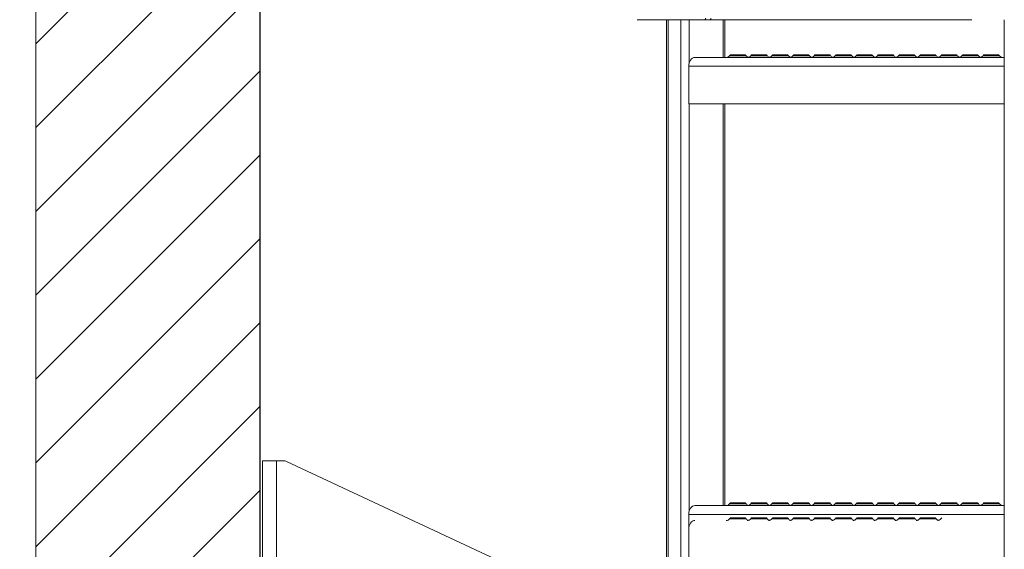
# Model space of a CAD drawing. Header units: millimetres. Extents: x 42 to 14105, y 484 to 9997.
# Tile 38 of 132: x 4544 to 5203, y 7466 to 7821. Entities that reach past the tile are written whole.
import ezdxf

# ---------------------------------------------------------------- set-up
doc = ezdxf.new("R2010")
doc.units = ezdxf.units.MM
doc.header["$LTSCALE"] = 25
doc.header["$PDSIZE"] = -1
doc.styles.add('SLDTEXTSTYLE0', font='TXT', dxfattribs={"width": 0.75})
doc.dimstyles.new('SLDDIMSTYLE1', dxfattribs={"dimtxt": 66.145833, "dimasz": 66.145833, "dimexe": 0, "dimexo": 0.0625, "dimgap": 16.536458, "dimtad": 1, "dimdec": 0, "dimrnd": 1e-09, "dimzin": 12, "dimdsep": 46, "dimtxsty": 'SLDTEXTSTYLE0', "dimblk1": 'CLOSED', "dimblk2": 'CLOSED', "dimsah": 1, "dimcen": 0.09, "dimadec": 0, "dimazin": 3, "dimtfac": 1, "dimtdec": 0, "dimtofl": 0, "dimtmove": 0, "dimatfit": 3, "dimldrblk": 'CLOSED', "dimfxl": 1, "dimfrac": 2, "dimtolj": 1, "dimtzin": 12, "dimarcsym": 0})
doc.dimstyles.new('SLDDIMSTYLE2', dxfattribs={"dimtxt": 66.145833, "dimasz": 66.145833, "dimexe": 0, "dimexo": 0.0625, "dimgap": 16.536458, "dimtad": 1, "dimdec": 0, "dimrnd": 1e-09, "dimzin": 12, "dimdsep": 46, "dimtxsty": 'SLDTEXTSTYLE0', "dimblk1": 'CLOSED', "dimblk2": 'CLOSED', "dimsah": 1, "dimcen": 0.09, "dimadec": 0, "dimazin": 3, "dimtfac": 1, "dimtdec": 0, "dimtmove": 0, "dimatfit": 0, "dimldrblk": 'CLOSED', "dimfxl": 1, "dimfrac": 2, "dimtolj": 1, "dimtzin": 12, "dimarcsym": 0})

# ---------------------------------------------------------------- blocks, each defined once
blk = doc.blocks.new('SW_HATCH_0')
at = {"color": 0, "linetype": 'Continuous', "lineweight": 0}
for p, q in [((-2000, 3724.91), (-2150, 3574.91)), ((-2000, 3668.79), (-2150, 3518.79)), ((-2000, 3612.66), (-2150, 3462.66)), ((-2000, 3556.53), (-2150, 3406.53)), ((-2000, 3500.41), (-2150, 3350.41)), ((-2000, 3444.28), (-2150, 3294.28)), ((-2000, 3388.15), (-2150, 3238.15)), ((-2000, 3332.03), (-2150, 3182.03)), ((-2000, 3275.9), (-2150, 3125.9))]:
    blk.add_line(p, q, dxfattribs=at)
blk = doc.blocks.new('_CLOSED')
at = {"color": 0, "linetype": 'ByBlock', "lineweight": -2}
for p, q in [((-1, 0.166667), (0, 0)), ((-1, 0.166667), (-1, -0.166667)), ((0, 0), (-1, -0.166667)), ((0, 0), (-1, 0))]:
    blk.add_line(p, q, dxfattribs=at)
blk = doc.blocks.new('_D_2')
at = {"color": 7, "linetype": 'Continuous', "lineweight": 0}
for p, q in [((4529.88, 8495.69), (4279.88, 8495.69)), ((4304.88, 8495.69), (4304.88, 4565.69)), ((4679.88, 4565.69), (4279.88, 4565.69))]:
    blk.add_line(p, q, dxfattribs=at)
at = {"color": 7, "linetype": 'Continuous', "lineweight": 0, "xscale": 66.14583333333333, "yscale": 66.14583333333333}
for p, rotation in [((4304.88, 8495.69, 359.78), 90.0000000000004), ((4304.88, 4565.69, 359.78), 270.0000000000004)]:
    blk.add_blockref('_CLOSED', p, dxfattribs=dict(at, rotation=rotation))
at = {"color": 7, "linetype": 'Continuous', "lineweight": 0, "insert": (4219.61, 6432.94), "char_height": 66.146, "attachment_point": 1, "rotation": 90, "style": 'SLDTEXTSTYLE0'}
blk.add_mtext('3930', dxfattribs=at)
blk = doc.blocks.new('_D_3')
at = {"color": 7, "linetype": 'Continuous', "lineweight": 0}
for p, q in [((4529.88, 8695.69), (4180.61, 8695.69)), ((4205.61, 8695.69), (4205.61, 4015.69)), ((4529.88, 4015.69), (4180.61, 4015.69))]:
    blk.add_line(p, q, dxfattribs=at)
at = {"color": 7, "linetype": 'Continuous', "lineweight": 0, "xscale": 66.14583333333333, "yscale": 66.14583333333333}
for p, rotation in [((4205.61, 8695.69, 359.78), 90.0000000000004), ((4205.61, 4015.69, 359.78), 270.0000000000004)]:
    blk.add_blockref('_CLOSED', p, dxfattribs=dict(at, rotation=rotation))
at = {"color": 7, "linetype": 'Continuous', "lineweight": 0, "insert": (4120.35, 6257.94), "char_height": 66.146, "attachment_point": 1, "rotation": 90, "style": 'SLDTEXTSTYLE0'}
blk.add_mtext('4680', dxfattribs=at)
blk = doc.blocks.new('_D_10')
at = {"color": 0, "linetype": 'Continuous', "lineweight": -2}
for p, q in [((4704.88, 8495.63), (4704.88, 7095.55)), ((4854.88, 7234.63), (4854.88, 7095.55)), ((4638.73, 7095.55), (4572.59, 7095.55)), ((4704.88, 7095.55), (4854.88, 7095.55)), ((4921.03, 7095.55), (4987.17, 7095.55))]:
    blk.add_line(p, q, dxfattribs=at)
at = {"layer": 'Defpoints', "color": 0}
for p in [(4704.88, 8495.69), (4854.88, 7234.69), (4854.88, 7095.55)]:
    blk.add_point(p, dxfattribs=at)
at = {"color": 0, "linetype": 'ByBlock', "lineweight": -2, "xscale": 66.14583333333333, "yscale": 66.14583333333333, "zscale": 66.14583333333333}
blk.add_blockref('_CLOSED', (4704.88, 7095.55), dxfattribs=at)
at = {"color": 0, "linetype": 'ByBlock', "lineweight": -2, "xscale": 66.14583333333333, "yscale": 66.14583333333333, "zscale": 66.14583333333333, "rotation": 180}
blk.add_blockref('_CLOSED', (4854.88, 7095.55), dxfattribs=at)
at = {"color": 0, "lineweight": 0, "insert": (4779.88, 7178.23), "char_height": 66.146, "attachment_point": 2, "style": 'SLDTEXTSTYLE0'}
blk.add_mtext('\\A1;150', dxfattribs=at)

msp = doc.modelspace()

# ---------------------------------------------------------------- linework, layer by layer
at = {"color": 7, "linetype": 'Continuous', "lineweight": 15}
for p, q in [((4554.881, 8495.688), (4554.881, 7337.188)), ((4704.881, 8495.688), (4704.881, 7337.188)), ((4957.447, 7820.951), (5002.702, 7820.951)), ((4977.135, 7820.951), (4977.135, 4965.688)), ((5006.237, 7820.951), (5002.702, 7820.951)), ((5181.6, 7820.951), (5006.237, 7820.951)), ((5016.247, 7795.688), (5016.247, 7820.951)), ((5203.409, 7820.951), (5203.409, 4965.688)), ((5203.409, 7795.688), (4996.267, 7795.688)), ((5020.041, 7797.474), (5019.442, 7796.76)), ((5020.041, 7797.474), (5029.91, 7797.474)), ((5030.509, 7796.76), (5029.91, 7797.474)), ((5034.183, 7797.474), (5033.584, 7796.76)), ((5034.183, 7797.474), (5044.052, 7797.474)), ((5044.651, 7796.76), (5044.052, 7797.474)), ((5048.325, 7797.474), (5047.726, 7796.76)), ((5048.325, 7797.474), (5058.194, 7797.474)), ((5058.793, 7796.76), (5058.194, 7797.474)), ((5062.467, 7797.474), (5061.868, 7796.76)), ((5062.467, 7797.474), (5072.336, 7797.474)), ((5072.935, 7796.76), (5072.336, 7797.474)), ((5076.61, 7797.474), (5076.011, 7796.76)), ((5076.61, 7797.474), (5086.478, 7797.474)), ((5087.077, 7796.76), (5086.478, 7797.474)), ((5090.752, 7797.474), (5090.153, 7796.76)), ((5090.752, 7797.474), (5100.62, 7797.474)), ((5101.219, 7796.76), (5100.62, 7797.474)), ((5104.894, 7797.474), (5104.295, 7796.76)), ((5104.894, 7797.474), (5114.763, 7797.474)), ((5115.362, 7796.76), (5114.763, 7797.474)), ((5119.036, 7797.474), (5118.437, 7796.76)), ((5119.036, 7797.474), (5128.905, 7797.474)), ((5129.504, 7796.76), (5128.905, 7797.474)), ((5133.178, 7797.474), (5132.579, 7796.76)), ((5133.178, 7797.474), (5143.047, 7797.474)), ((5143.646, 7796.76), (5143.047, 7797.474)), ((5147.32, 7797.474), (5146.721, 7796.76)), ((5147.32, 7797.474), (5157.189, 7797.474)), ((5157.788, 7796.76), (5157.189, 7797.474)), ((5161.462, 7797.474), (5160.863, 7796.76)), ((5161.462, 7797.474), (5171.331, 7797.474)), ((5171.93, 7796.76), (5171.331, 7797.474)), ((5175.605, 7797.474), (5175.005, 7796.76)), ((5175.605, 7797.474), (5185.473, 7797.474)), ((5186.072, 7796.76), (5185.473, 7797.474)), ((5189.747, 7797.474), (5189.148, 7796.76)), ((5189.747, 7797.474), (5199.615, 7797.474)), ((5200.214, 7796.76), (5199.615, 7797.474)), ((4992.095, 7764.688), (4992.095, 7789.788)), ((5203.409, 7764.688), (4992.095, 7764.688)), ((5016.247, 7495.688), (5016.247, 7764.688)), ((4706.652, 7525.688), (4706.652, 7408.688)), ((4706.652, 7525.688), (4716.052, 7525.688)), ((4716.052, 7525.688), (4720.543, 7525.688)), ((4722.658, 7525.219), (4931.652, 7427.688)), ((5020.041, 7497.474), (5019.442, 7496.76)), ((5020.041, 7497.474), (5029.91, 7497.474)), ((5030.509, 7496.76), (5029.91, 7497.474)), ((5034.183, 7497.474), (5033.584, 7496.76)), ((5034.183, 7497.474), (5044.052, 7497.474)), ((5044.651, 7496.76), (5044.052, 7497.474)), ((5048.325, 7497.474), (5047.726, 7496.76)), ((5048.325, 7497.474), (5058.194, 7497.474)), ((5058.793, 7496.76), (5058.194, 7497.474)), ((5062.467, 7497.474), (5061.868, 7496.76)), ((5062.467, 7497.474), (5072.336, 7497.474)), ((5072.935, 7496.76), (5072.336, 7497.474)), ((5076.61, 7497.474), (5076.011, 7496.76)), ((5076.61, 7497.474), (5086.478, 7497.474)), ((5087.077, 7496.76), (5086.478, 7497.474)), ((5090.752, 7497.474), (5090.153, 7496.76)), ((5090.752, 7497.474), (5100.62, 7497.474)), ((5101.219, 7496.76), (5100.62, 7497.474)), ((5104.894, 7497.474), (5104.295, 7496.76)), ((5104.894, 7497.474), (5114.763, 7497.474)), ((5115.362, 7496.76), (5114.763, 7497.474)), ((5119.036, 7497.474), (5118.437, 7496.76)), ((5119.036, 7497.474), (5128.905, 7497.474)), ((5129.504, 7496.76), (5128.905, 7497.474)), ((5133.178, 7497.474), (5132.579, 7496.76)), ((5133.178, 7497.474), (5143.047, 7497.474)), ((5143.646, 7496.76), (5143.047, 7497.474)), ((5147.32, 7497.474), (5146.721, 7496.76)), ((5147.32, 7497.474), (5157.189, 7497.474)), ((5157.788, 7496.76), (5157.189, 7497.474)), ((5161.462, 7497.474), (5160.863, 7496.76)), ((5161.462, 7497.474), (5171.331, 7497.474)), ((5171.93, 7496.76), (5171.331, 7497.474)), ((5175.605, 7497.474), (5175.005, 7496.76)), ((5175.605, 7497.474), (5185.473, 7497.474)), ((5186.072, 7496.76), (5185.473, 7497.474)), ((5189.747, 7497.474), (5189.148, 7496.76)), ((5189.747, 7497.474), (5199.615, 7497.474)), ((5200.214, 7496.76), (5199.615, 7497.474)), ((5203.409, 7495.688), (4996.267, 7495.688)), ((4992.095, 7464.688), (4992.095, 7489.788)), ((5020.041, 7487.474), (5019.442, 7486.76)), ((5020.041, 7487.474), (5029.91, 7487.474)), ((5030.509, 7486.76), (5029.91, 7487.474)), ((5034.183, 7487.474), (5033.584, 7486.76)), ((5034.183, 7487.474), (5044.052, 7487.474)), ((5044.651, 7486.76), (5044.052, 7487.474)), ((5048.325, 7487.474), (5047.726, 7486.76)), ((5048.325, 7487.474), (5058.194, 7487.474)), ((5058.793, 7486.76), (5058.194, 7487.474)), ((5062.467, 7487.474), (5061.868, 7486.76)), ((5062.467, 7487.474), (5072.336, 7487.474)), ((5072.935, 7486.76), (5072.336, 7487.474)), ((5076.61, 7487.474), (5076.011, 7486.76)), ((5076.61, 7487.474), (5086.478, 7487.474)), ((5087.077, 7486.76), (5086.478, 7487.474)), ((5090.752, 7487.474), (5090.153, 7486.76)), ((5090.752, 7487.474), (5100.62, 7487.474)), ((5101.219, 7486.76), (5100.62, 7487.474)), ((5104.894, 7487.474), (5104.295, 7486.76)), ((5104.894, 7487.474), (5114.763, 7487.474)), ((5115.362, 7486.76), (5114.763, 7487.474)), ((5119.036, 7487.474), (5118.437, 7486.76)), ((5119.036, 7487.474), (5128.905, 7487.474)), ((5129.504, 7486.76), (5128.905, 7487.474)), ((5133.178, 7487.474), (5132.579, 7486.76)), ((5133.178, 7487.474), (5143.047, 7487.474)), ((5143.646, 7486.76), (5143.047, 7487.474)), ((5147.32, 7487.474), (5146.721, 7486.76)), ((5147.32, 7487.474), (5157.189, 7487.474)), ((5157.788, 7486.76), (5157.189, 7487.474)), ((5161.462, 7487.474), (5160.863, 7486.76)), ((4992.095, 7454.688), (4992.095, 7479.788))]:
    msp.add_line(p, q, dxfattribs=at)
at = {"color": 8, "linetype": 'Continuous', "lineweight": 15}
for p, q in [((4978.306, 4965.688), (4978.306, 7820.951)), ((4986.792, 4745.688), (4986.792, 7820.951)), ((4992.448, 7792.165), (4992.448, 7820.951)), ((5015.076, 7795.688), (5015.076, 7820.951)), ((5019.442, 7796.76), (5030.509, 7796.76)), ((5033.584, 7796.76), (5044.651, 7796.76)), ((5047.726, 7796.76), (5058.793, 7796.76)), ((5061.868, 7796.76), (5072.935, 7796.76)), ((5076.011, 7796.76), (5087.077, 7796.76)), ((5090.153, 7796.76), (5101.219, 7796.76)), ((5104.295, 7796.76), (5115.362, 7796.76)), ((5118.437, 7796.76), (5129.504, 7796.76)), ((5132.579, 7796.76), (5143.646, 7796.76)), ((5146.721, 7796.76), (5157.788, 7796.76)), ((5160.863, 7796.76), (5171.93, 7796.76)), ((5175.005, 7796.76), (5186.072, 7796.76)), ((5189.148, 7796.76), (5200.214, 7796.76)), ((5203.409, 7789.788), (4992.095, 7789.788)), ((4992.448, 7492.165), (4992.448, 7764.688)), ((5015.076, 7495.688), (5015.076, 7764.688)), ((4716.052, 7525.688), (4716.052, 7408.688)), ((5019.442, 7496.76), (5030.509, 7496.76)), ((5033.584, 7496.76), (5044.651, 7496.76)), ((5047.726, 7496.76), (5058.793, 7496.76)), ((5061.868, 7496.76), (5072.935, 7496.76)), ((5076.011, 7496.76), (5087.077, 7496.76)), ((5090.153, 7496.76), (5101.219, 7496.76)), ((5104.295, 7496.76), (5115.362, 7496.76)), ((5118.437, 7496.76), (5129.504, 7496.76)), ((5132.579, 7496.76), (5143.646, 7496.76)), ((5146.721, 7496.76), (5157.788, 7496.76)), ((5160.863, 7496.76), (5171.93, 7496.76)), ((5175.005, 7496.76), (5186.072, 7496.76)), ((5189.148, 7496.76), (5200.214, 7496.76)), ((5203.409, 7489.788), (4992.095, 7489.788)), ((5019.442, 7486.76), (5030.509, 7486.76)), ((5033.584, 7486.76), (5044.651, 7486.76)), ((5047.726, 7486.76), (5058.793, 7486.76)), ((5061.868, 7486.76), (5072.935, 7486.76)), ((5076.011, 7486.76), (5087.077, 7486.76)), ((5090.153, 7486.76), (5101.219, 7486.76)), ((5104.295, 7486.76), (5115.362, 7486.76)), ((5118.437, 7486.76), (5129.504, 7486.76)), ((5132.579, 7486.76), (5143.646, 7486.76)), ((5146.721, 7486.76), (5157.788, 7486.76))]:
    msp.add_line(p, q, dxfattribs=at)
at = {"color": 7, "linetype": 'Continuous', "lineweight": 15, "flags": 128}
for points in [[(4992.095, 7789.788), (4992.175, 7790.939), (4992.413, 7792.046), (4992.798, 7793.066), (4993.317, 7793.96), (4993.949, 7794.694), (4994.67, 7795.239), (4995.453, 7795.575), (4996.267, 7795.688)], [(4992.095, 7489.788), (4992.175, 7490.939), (4992.413, 7492.046), (4992.798, 7493.066), (4993.317, 7493.96), (4993.949, 7494.694), (4994.67, 7495.239), (4995.453, 7495.575), (4996.267, 7495.688)], [(4992.095, 7479.788), (4992.175, 7480.939), (4992.413, 7482.046), (4992.798, 7483.066), (4993.317, 7483.96), (4993.949, 7484.694), (4994.67, 7485.239), (4995.453, 7485.575), (4996.267, 7485.688)]]:
    msp.add_lwpolyline(points, dxfattribs=at)
at = {"color": 7, "linetype": 'Continuous', "lineweight": 15}
for centre, radius, start, end in [((5002.525, 7821.826), 0.893, 281.421754, 8.049467), ((5006.06, 7821.826), 0.893, 281.421754, 8.049467), ((5017.144, 7798.688), 3, 270, 320), ((5032.807, 7798.688), 3, 220, 255.315862), ((5031.286, 7798.688), 3, 270, 320), ((5046.949, 7798.688), 3, 220, 255.315861), ((5045.428, 7798.688), 3, 270, 320), ((5061.091, 7798.688), 3, 220, 255.315862), ((5059.57, 7798.688), 3, 270, 320), ((5075.233, 7798.688), 3, 220, 255.315862), ((5073.712, 7798.688), 3, 270, 320), ((5089.375, 7798.688), 3, 220, 255.315862), ((5087.855, 7798.688), 3, 270, 320), ((5103.518, 7798.688), 3, 220, 255.315862), ((5101.997, 7798.688), 3, 270, 320), ((5117.66, 7798.688), 3, 220, 255.315862), ((5116.139, 7798.688), 3, 270, 320), ((5131.802, 7798.688), 3, 220, 255.315862), ((5130.281, 7798.688), 3, 270, 320), ((5145.944, 7798.688), 3, 220, 255.315861), ((5144.423, 7798.688), 3, 270, 320), ((5160.086, 7798.688), 3, 220, 255.315862), ((5158.565, 7798.688), 3, 270, 320), ((5174.228, 7798.688), 3, 220, 255.315862), ((5172.707, 7798.688), 3, 270, 320), ((5188.37, 7798.688), 3, 220, 255.315862), ((5186.849, 7798.688), 3, 270, 320), ((5202.513, 7798.688), 3, 220, 270), ((4720.543, 7520.688), 5, 64.983107, 90), ((5017.144, 7498.688), 3, 270, 320), ((5032.807, 7498.688), 3, 220, 255.315862), ((5031.286, 7498.688), 3, 270, 320), ((5046.949, 7498.688), 3, 220, 255.315861), ((5045.428, 7498.688), 3, 270, 320), ((5061.091, 7498.688), 3, 220, 255.315862), ((5059.57, 7498.688), 3, 270, 320), ((5075.233, 7498.688), 3, 220, 255.315862), ((5073.712, 7498.688), 3, 270, 320), ((5089.375, 7498.688), 3, 220, 255.315862), ((5087.855, 7498.688), 3, 270, 320), ((5103.518, 7498.688), 3, 220, 255.315862), ((5101.997, 7498.688), 3, 270, 320), ((5117.66, 7498.688), 3, 220, 255.315862), ((5116.139, 7498.688), 3, 270, 320), ((5131.802, 7498.688), 3, 220, 255.315862), ((5130.281, 7498.688), 3, 270, 320), ((5145.944, 7498.688), 3, 220, 255.315861), ((5144.423, 7498.688), 3, 270, 320), ((5160.086, 7498.688), 3, 220, 255.315862), ((5158.565, 7498.688), 3, 270, 320), ((5174.228, 7498.688), 3, 220, 255.315862), ((5172.707, 7498.688), 3, 270, 320), ((5188.37, 7498.688), 3, 220, 255.315862), ((5186.849, 7498.688), 3, 270, 320), ((5202.513, 7498.688), 3, 220, 270), ((5017.144, 7488.688), 3, 270, 320), ((5032.807, 7488.688), 3, 220, 255.315862), ((5031.286, 7488.688), 3, 270, 320), ((5046.949, 7488.688), 3, 220, 255.315862), ((5045.428, 7488.688), 3, 270, 320), ((5061.091, 7488.688), 3, 220, 255.315862), ((5059.57, 7488.688), 3, 270, 320), ((5075.233, 7488.688), 3, 220, 255.315862), ((5073.712, 7488.688), 3, 270, 320), ((5089.375, 7488.688), 3, 220, 255.315862), ((5087.855, 7488.688), 3, 270, 320), ((5103.518, 7488.688), 3, 220, 255.315862), ((5101.997, 7488.688), 3, 270, 320), ((5117.66, 7488.688), 3, 220, 255.315862), ((5116.139, 7488.688), 3, 270, 320), ((5131.802, 7488.688), 3, 220, 255.315862), ((5130.281, 7488.688), 3, 270, 320), ((5145.944, 7488.688), 3, 220, 255.315862), ((5144.423, 7488.688), 3, 270, 320), ((5160.086, 7488.688), 3, 220, 255.315862), ((5158.565, 7488.688), 3, 270, 320)]:
    msp.add_arc(centre, radius, start, end, dxfattribs=at)

# ---------------------------------------------------------------- block references
at = {"color": 7, "linetype": 'Continuous', "lineweight": 0}
msp.add_blockref('SW_HATCH_0', (6704.881, 4229.916), dxfattribs=at)

# ---------------------------------------------------------------- dimensions: what is measured, and where the dimension line sits
for base, p1, p2, picture, middle in [((4205.614, 4015.688), (4554.881, 8695.688), (4554.881, 4015.688), '_D_3', (4205.614, 6355.688)), ((4304.881, 4565.688), (4554.881, 8495.688), (4704.881, 4565.688), '_D_2', (4304.881, 6530.688))]:
    dim = msp.add_linear_dim(base=base, p1=p1, p2=p2, angle=90, dimstyle='SLDDIMSTYLE1', dxfattribs=at)
    dim.commit()
    dim.dimension.update_dxf_attribs({"geometry": picture, "text_midpoint": middle, "dimtype": 160})
dim = msp.add_linear_dim(base=(4854.881, 7095.552), p1=(4704.881, 8495.688), p2=(4854.881, 7234.688), dimstyle='SLDDIMSTYLE2', dxfattribs=at)
dim.commit()
dim.dimension.update_dxf_attribs({"geometry": '_D_10', "text_midpoint": (4779.881, 7095.552), "dimtype": 160})

doc.saveas('drawing.dxf')
